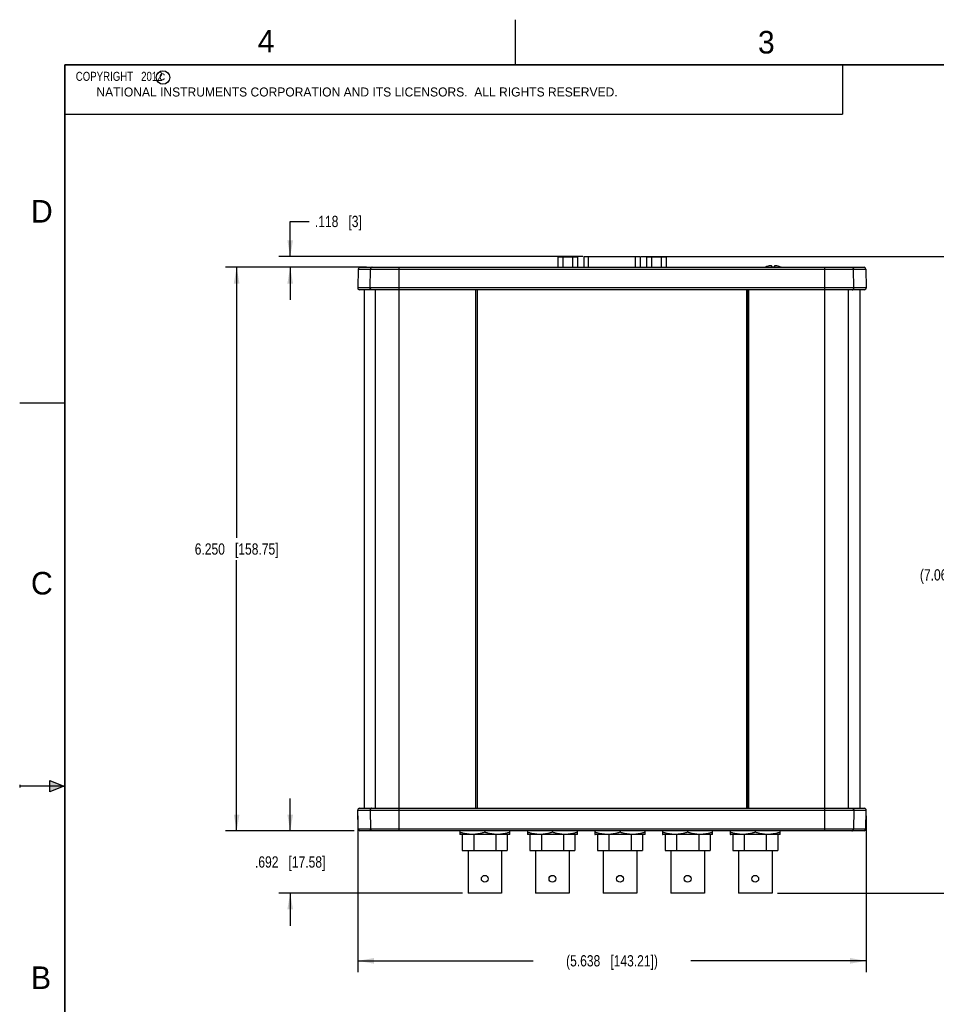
# Model space of a CAD drawing. Header units: inches. Extents: x 0 to 22, y 0 to 17.
# Tile 2 of 10: x 0 to 10.2, y 6.1 to 17. Entities that reach past the tile are written whole.
import ezdxf

# ---------------------------------------------------------------- set-up
doc = ezdxf.new("R2010")
doc.units = ezdxf.units.IN
doc.header["$LTSCALE"] = 1.21
doc.header["$MEASUREMENT"] = 0
doc.layers.get('0').update_dxf_attribs({"linetype": 'CONTINUOUS'})
doc.layers.add('DETAIL', color=7, linetype='CONTINUOUS')
doc.layers.add('DIMENSIONS', color=7, linetype='CONTINUOUS')
doc.styles.get("Standard").update_dxf_attribs({"font": 'txt', "width": 0.8})
doc.styles.add('TEXTSTYLE_2', font='txt')
doc.dimstyles.new('DIMSTYLE_2', dxfattribs={"dimtxt": 0.125, "dimasz": 0.18, "dimexe": 0.18, "dimexo": 0.0625, "dimgap": 0.09, "dimtad": 0, "dimtih": 1, "dimtoh": 1, "dimdec": 3, "dimzin": 4, "dimdsep": 46, "dimtxsty": 'STANDARD', "dimblk": '_FILLED', "dimblk1": '_FILLED', "dimblk2": '_FILLED', "dimcen": 0.09, "dimadec": 0, "dimazin": 0, "dimtp": 0.01, "dimtm": 0.01, "dimtfac": 1, "dimtdec": 3, "dimtofl": 0, "dimtmove": 0, "dimatfit": 3, "dimldrblk": '_FILLED', "dimfxl": 1, "dimtolj": 1, "dimtzin": 4, "dimarcsym": 0})

# ---------------------------------------------------------------- blocks, each defined once
blk = doc.blocks.new('_FILLED')
at = {"color": 0, "linetype": 'BYBLOCK'}
blk.add_solid([(0, 0), (-1, 0.174), (-1, -0.174)], dxfattribs=at)
blk = doc.blocks.new('*D8')
at = {"layer": 'DIMENSIONS', "color": 2, "linetype": 'CONTINUOUS'}
for p, q in [((6.893, 14.372), (10.618, 14.372)), ((10.493, 14.372), (10.493, 10.967)), ((10.493, 7.312), (10.493, 10.717)), ((8.406, 7.312), (10.618, 7.312))]:
    blk.add_line(p, q, dxfattribs=at)
at = {"layer": 'DIMENSIONS', "color": 2, "linetype": 'CONTINUOUS', "xscale": 0.18, "yscale": 0.18, "zscale": 0.18}
for p, rotation in [((10.493, 14.372), 90), ((10.493, 7.312), 270)]:
    blk.add_blockref('_FILLED', p, dxfattribs=dict(at, rotation=rotation))
at = {"layer": 'DIMENSIONS', "color": 2, "linetype": 'CONTINUOUS', "insert": (10.493, 10.905), "char_height": 0.125, "width": 1.625, "attachment_point": 2, "line_spacing_factor": 0.9}
blk.add_mtext('(7.060{\\Ftxt.shx;\\W1.000000;\\H0.125000; }[179.32])', dxfattribs=at)
blk = doc.blocks.new('*D9')
at = {"layer": 'DIMENSIONS', "color": 2, "linetype": 'CONTINUOUS'}
for p, q in [((3.711, 14.254), (2.281, 14.254)), ((2.406, 14.254), (2.406, 11.254)), ((2.406, 8.004), (2.406, 11.004)), ((3.711, 8.004), (2.281, 8.004))]:
    blk.add_line(p, q, dxfattribs=at)
at = {"layer": 'DIMENSIONS', "color": 2, "linetype": 'CONTINUOUS', "xscale": 0.18, "yscale": 0.18, "zscale": 0.18}
for p, rotation in [((2.406, 14.254), 90), ((2.406, 8.004), 270)]:
    blk.add_blockref('_FILLED', p, dxfattribs=dict(at, rotation=rotation))
at = {"layer": 'DIMENSIONS', "color": 2, "linetype": 'CONTINUOUS', "insert": (2.406, 11.192), "char_height": 0.125, "width": 1.425, "attachment_point": 2, "line_spacing_factor": 0.9}
blk.add_mtext('6.250{\\Ftxt.shx;\\W1.000000;\\H0.125000; }[158.75]', dxfattribs=at)
blk = doc.blocks.new('*D10')
at = {"layer": 'DIMENSIONS', "color": 2, "linetype": 'CONTINUOUS'}
for p, q in [((3, 8.004), (3, 8.364)), ((3.711, 8.004), (2.875, 8.004)), ((4.91, 7.312), (2.875, 7.312)), ((3, 7.312), (3, 6.952))]:
    blk.add_line(p, q, dxfattribs=at)
at = {"layer": 'DIMENSIONS', "color": 2, "linetype": 'CONTINUOUS', "xscale": 0.18, "yscale": 0.18, "zscale": 0.18}
for p, rotation in [((3, 8.004), 270), ((3, 7.312), 90)]:
    blk.add_blockref('_FILLED', p, dxfattribs=dict(at, rotation=rotation))
at = {"layer": 'DIMENSIONS', "color": 2, "linetype": 'CONTINUOUS', "insert": (3, 7.721), "char_height": 0.125, "width": 1.225, "attachment_point": 2, "line_spacing_factor": 0.9}
blk.add_mtext('.692{\\Ftxt.shx;\\W1.000000;\\H0.125000; }[17.58]', dxfattribs=at)
blk = doc.blocks.new('*D11')
at = {"layer": 'DIMENSIONS', "color": 2, "linetype": 'CONTINUOUS'}
for p, q in [((3, 14.372), (3, 14.762)), ((3, 14.762), (3.212, 14.762)), ((6.244, 14.372), (2.875, 14.372)), ((3.846, 14.254), (2.875, 14.254)), ((3, 14.254), (3, 13.894))]:
    blk.add_line(p, q, dxfattribs=at)
at = {"layer": 'DIMENSIONS', "color": 2, "linetype": 'CONTINUOUS', "xscale": 0.18, "yscale": 0.18, "zscale": 0.18}
for p, rotation in [((3, 14.372), 270), ((3, 14.254), 90)]:
    blk.add_blockref('_FILLED', p, dxfattribs=dict(at, rotation=rotation))
at = {"layer": 'DIMENSIONS', "color": 2, "linetype": 'CONTINUOUS', "insert": (3.274, 14.825), "char_height": 0.125, "width": 0.825, "attachment_point": 1, "line_spacing_factor": 0.9}
blk.add_mtext('.118{\\Ftxt.shx;\\W1.000000;\\H0.125000; }[3]', dxfattribs=at)
blk = doc.blocks.new('*D24')
at = {"layer": 'DIMENSIONS', "color": 2, "linetype": 'CONTINUOUS'}
for p, q in [((3.75, 8.171), (3.75, 6.437)), ((9.388, 8.171), (9.388, 6.437)), ((3.75, 6.562), (5.694, 6.562)), ((9.388, 6.562), (7.444, 6.562))]:
    blk.add_line(p, q, dxfattribs=at)
at = {"layer": 'DIMENSIONS', "color": 2, "linetype": 'CONTINUOUS', "xscale": 0.18, "yscale": 0.18, "zscale": 0.18, "rotation": 180}
blk.add_blockref('_FILLED', (3.75, 6.562), dxfattribs=at)
at = {"layer": 'DIMENSIONS', "color": 2, "linetype": 'CONTINUOUS', "xscale": 0.18, "yscale": 0.18, "zscale": 0.18}
blk.add_blockref('_FILLED', (9.388, 6.562), dxfattribs=at)
at = {"layer": 'DIMENSIONS', "color": 2, "linetype": 'CONTINUOUS', "insert": (6.569, 6.625), "char_height": 0.125, "width": 1.625, "attachment_point": 2, "line_spacing_factor": 0.9}
blk.add_mtext('(5.638{\\Ftxt.shx;\\W1.000000;\\H0.125000; }[143.21])', dxfattribs=at)

msp = doc.modelspace()

# ---------------------------------------------------------------- hatches: boundary and pattern name
at = {"linetype": 'CONTINUOUS'}
msp.add_hatch(color=2, dxfattribs=at).paths.add_polyline_path([(0.3337, 8.5625), (0.49, 8.5), (0.3337, 8.4375)])

# ---------------------------------------------------------------- linework, layer by layer
at = {"color": 2, "linetype": 'CONTINUOUS'}
for p, q in [((5.5, 16.5), (5.5, 17)), ((0.4999, 16.5), (9.1249, 16.5)), ((0.4999, 16.5), (0.4999, 15.9531)), ((9.1249, 16.5), (9.1249, 15.9531)), ((0.4999, 15.9531), (9.1249, 15.9531)), ((0, 12.75), (0.5, 12.75)), ((0.3337, 8.4375), (0.3337, 8.5625)), ((0.3337, 8.5625), (0.49, 8.5)), ((0, 8.515), (0, 8.485)), ((0.49, 8.5), (0, 8.5)), ((0.49, 8.5), (0.3337, 8.4375))]:
    msp.add_line(p, q, dxfattribs=at)
at = {"color": 7, "linetype": 'CONTINUOUS'}
for p, q in [((5.9689, 14.3668), (5.9689, 14.2543)), ((6.1848, 14.3668), (5.9689, 14.3668)), ((6.0229, 14.3668), (6.0229, 14.2543)), ((6.1308, 14.3668), (6.1308, 14.2543)), ((6.1848, 14.3668), (6.1848, 14.2543)), ((6.2569, 14.3723), (6.2569, 14.2543)), ((6.2569, 14.3723), (6.8808, 14.3723)), ((6.3069, 14.2543), (6.3069, 14.3723)), ((6.8308, 14.2543), (6.8308, 14.3723)), ((6.8808, 14.3723), (6.8808, 14.2543)), ((6.9529, 14.3668), (6.9529, 14.2543)), ((7.1688, 14.3668), (6.9529, 14.3668)), ((7.0069, 14.3668), (7.0069, 14.2543)), ((7.1148, 14.3668), (7.1148, 14.2543)), ((7.1688, 14.3668), (7.1688, 14.2543)), ((3.7535, 14.2346), (3.7498, 14.0246)), ((3.7535, 14.2346), (9.3842, 14.2346)), ((3.7735, 14.2543), (9.3642, 14.2543)), ((3.8874, 14.0246), (3.8906, 14.2346)), ((4.2089, 8.0043), (4.2089, 14.2543)), ((8.2726, 14.2566), (8.2723, 14.2571)), ((8.3413, 14.2571), (8.3413, 14.2675)), ((8.3414, 14.2566), (8.3413, 14.2571)), ((8.3693, 14.2675), (8.3693, 14.2571)), ((8.3693, 14.2571), (8.3693, 14.2566)), ((8.4383, 14.2571), (8.4381, 14.2566)), ((8.9288, 8.0043), (8.9288, 14.2543)), ((9.2503, 14.0246), (9.2471, 14.2346)), ((9.3842, 14.2346), (9.3879, 14.0246)), ((9.3879, 14.0246), (3.7498, 14.0246)), ((9.3679, 14.0043), (3.7698, 14.0043)), ((3.8188, 14.0043), (3.8188, 8.2543)), ((3.9475, 8.2543), (3.9475, 14.0043)), ((5.0538, 14.0043), (5.0538, 8.2543)), ((5.0588, 8.2543), (5.0588, 14.0043)), ((5.0738, 14.0043), (5.0738, 8.2543)), ((8.0638, 8.2543), (8.0638, 14.0043)), ((8.0788, 8.2543), (8.0788, 14.0043)), ((8.0838, 14.0043), (8.0838, 8.2543)), ((9.1902, 8.2543), (9.1902, 14.0043)), ((9.3188, 14.0043), (9.3188, 8.2543)), ((3.7535, 8.0239), (3.7498, 8.2339)), ((3.7498, 8.2339), (9.3879, 8.2339)), ((3.7698, 8.2543), (9.3679, 8.2543)), ((3.8874, 8.2339), (3.8906, 8.0239)), ((9.2503, 8.2339), (9.2471, 8.0239)), ((9.3842, 8.0239), (9.3879, 8.2339)), ((9.3842, 8.0239), (3.7535, 8.0239)), ((9.3642, 8.0043), (3.7735, 8.0043)), ((4.8803, 8.0043), (4.8803, 7.9639)), ((5.1578, 8.0043), (5.1578, 7.9886)), ((5.4353, 7.9639), (5.4353, 8.0043)), ((5.6303, 8.0043), (5.6303, 7.9639)), ((5.9078, 8.0043), (5.9078, 7.9886)), ((6.1853, 7.9639), (6.1853, 8.0043)), ((6.3803, 8.0043), (6.3803, 7.9639)), ((6.6578, 8.0043), (6.6578, 7.9886)), ((6.9353, 7.9639), (6.9353, 8.0043)), ((7.1303, 8.0043), (7.1303, 7.9639)), ((7.4078, 8.0043), (7.4078, 7.9886)), ((7.6853, 7.9639), (7.6853, 8.0043)), ((7.8803, 8.0043), (7.8803, 7.9639)), ((8.1578, 8.0043), (8.1578, 7.9886)), ((8.4353, 7.9639), (8.4353, 8.0043)), ((4.8803, 7.9639), (4.8813, 7.9633)), ((5.4343, 7.9633), (4.8813, 7.9633)), ((4.9078, 7.9633), (4.9078, 7.7843)), ((5.0355, 7.9633), (5.0355, 7.7843)), ((5.2802, 7.9633), (5.2802, 7.7843)), ((5.4078, 7.9633), (5.4078, 7.7843)), ((5.4353, 7.9639), (5.4343, 7.9633)), ((5.6303, 7.9639), (5.6313, 7.9633)), ((6.1843, 7.9633), (5.6313, 7.9633)), ((5.6578, 7.9633), (5.6578, 7.7843)), ((5.7855, 7.9633), (5.7855, 7.7843)), ((6.0302, 7.9633), (6.0302, 7.7843)), ((6.1578, 7.9633), (6.1578, 7.7843)), ((6.1853, 7.9639), (6.1843, 7.9633)), ((6.3803, 7.9639), (6.3813, 7.9633)), ((6.9343, 7.9633), (6.3813, 7.9633)), ((6.4078, 7.9633), (6.4078, 7.7843)), ((6.5355, 7.9633), (6.5355, 7.7843)), ((6.7802, 7.9633), (6.7802, 7.7843)), ((6.9078, 7.9633), (6.9078, 7.7843)), ((6.9353, 7.9639), (6.9343, 7.9633)), ((7.1303, 7.9639), (7.1313, 7.9633)), ((7.6843, 7.9633), (7.1313, 7.9633)), ((7.1578, 7.9633), (7.1578, 7.7843)), ((7.2855, 7.9633), (7.2855, 7.7843)), ((7.5302, 7.9633), (7.5302, 7.7843)), ((7.6578, 7.9633), (7.6578, 7.7843)), ((7.6853, 7.9639), (7.6843, 7.9633)), ((7.8803, 7.9639), (7.8813, 7.9633)), ((8.4343, 7.9633), (7.8813, 7.9633)), ((7.9078, 7.9633), (7.9078, 7.7843)), ((8.0355, 7.9633), (8.0355, 7.7843)), ((8.2802, 7.9633), (8.2802, 7.7843)), ((8.4078, 7.9633), (8.4078, 7.7843)), ((8.4353, 7.9639), (8.4343, 7.9633)), ((4.9078, 7.7843), (5.4078, 7.7843)), ((4.9721, 7.7843), (4.9721, 7.3123)), ((5.3436, 7.7843), (5.3436, 7.3123)), ((5.6578, 7.7843), (6.1578, 7.7843)), ((5.7221, 7.7843), (5.7221, 7.3123)), ((6.0936, 7.7843), (6.0936, 7.3123)), ((6.4078, 7.7843), (6.9078, 7.7843)), ((6.4721, 7.7843), (6.4721, 7.3123)), ((6.8436, 7.7843), (6.8436, 7.3123)), ((7.1578, 7.7843), (7.6578, 7.7843)), ((7.2221, 7.7843), (7.2221, 7.3123)), ((7.5936, 7.7843), (7.5936, 7.3123)), ((7.9078, 7.7843), (8.4078, 7.7843)), ((7.9721, 7.7843), (7.9721, 7.3123)), ((8.3436, 7.7843), (8.3436, 7.3123)), ((5.3436, 7.3123), (4.9721, 7.3123)), ((6.0936, 7.3123), (5.7221, 7.3123)), ((6.8436, 7.3123), (6.4721, 7.3123)), ((7.5936, 7.3123), (7.2221, 7.3123)), ((8.3436, 7.3123), (7.9721, 7.3123))]:
    msp.add_line(p, q, dxfattribs=at)
at = {"color": 7, "linetype": 'CONTINUOUS', "const_width": 0.02}
for points in [[(0.5, 16.5), (0.5, 0.5)], [(21.5, 16.5), (0.5, 16.5)]]:
    msp.add_lwpolyline(points, dxfattribs=at)
at = {"color": 2, "linetype": 'CONTINUOUS'}
msp.add_circle((1.5893, 16.359), 0.0754, dxfattribs=at)
at = {"color": 7, "linetype": 'CONTINUOUS'}
for centre in [(5.1578, 7.4723), (5.9078, 7.4723), (6.6578, 7.4723), (7.4078, 7.4723), (8.1578, 7.4723)]:
    msp.add_circle(centre, 0.0375, dxfattribs=at)
for centre, radius, start, end in [((3.7735, 14.2343), 0.02, 90, 179), ((8.3553, 14.0874), 0.1889, 116.06932, 117.92523), ((8.3553, 14.0859), 0.1897, 115.536, 115.83705), ((8.3553, 14.0874), 0.1883, 106.97837, 115.74436), ((8.3357, 14.1322), 0.1399, 93.82188, 104.62123), ((8.3553, 14.0316), 0.2255, 86.45272, 93.54728), ((8.375, 14.1322), 0.1399, 75.37877, 86.17812), ((8.3553, 14.0874), 0.1883, 64.25564, 73.02163), ((8.3554, 14.0859), 0.1897, 64.16295, 64.464), ((8.3553, 14.0874), 0.1889, 62.07477, 63.93068), ((9.3642, 14.2343), 0.02, 1, 90), ((3.7698, 14.0243), 0.02, 179, 270), ((9.3679, 14.0243), 0.02, 270, 1), ((3.7698, 8.2343), 0.02, 90, 181), ((9.3679, 8.2343), 0.02, 359, 90), ((3.7735, 8.0243), 0.02, 181, 270), ((9.3642, 8.0243), 0.02, 270, 359)]:
    msp.add_arc(centre, radius, start, end, dxfattribs=at)
for points, knots in [([(3.908, 14.2543), (3.9075, 14.2543), (3.9063, 14.2542), (3.9046, 14.2539), (3.903, 14.2535), (3.9014, 14.2528), (3.8999, 14.252), (3.8984, 14.251), (3.897, 14.2499), (3.8958, 14.2486), (3.8946, 14.2471), (3.8936, 14.2456), (3.8927, 14.2439), (3.892, 14.2422), (3.8914, 14.2404), (3.891, 14.2385), (3.8907, 14.2366), (3.8906, 14.2353), (3.8906, 14.2346)], [0, 0, 0, 0, 0.0581997, 0.1165709, 0.1752793, 0.234473, 0.2942796, 0.3548, 0.4161052, 0.4782346, 0.5411957, 0.6049652, 0.6694906, 0.7346935, 0.8004726, 0.8667082, 0.9332651, 1, 1, 1, 1]), ([(8.3413, 14.2675), (8.3401, 14.2681), (8.3377, 14.2691), (8.3339, 14.2703), (8.3301, 14.2712), (8.3276, 14.2716), (8.3263, 14.2718)], [0, 0, 0, 0, 0.2565013, 0.507962, 0.7554221, 1, 1, 1, 1]), ([(8.3844, 14.2718), (8.3831, 14.2716), (8.3805, 14.2712), (8.3768, 14.2703), (8.373, 14.2691), (8.3706, 14.2681), (8.3693, 14.2675)], [0, 0, 0, 0, 0.244578, 0.4920382, 0.7434988, 1, 1, 1, 1]), ([(9.2297, 14.2543), (9.2302, 14.2543), (9.2314, 14.2542), (9.2331, 14.2539), (9.2347, 14.2535), (9.2363, 14.2528), (9.2378, 14.252), (9.2393, 14.251), (9.2407, 14.2499), (9.2419, 14.2486), (9.2431, 14.2471), (9.2441, 14.2456), (9.245, 14.2439), (9.2457, 14.2422), (9.2463, 14.2404), (9.2467, 14.2385), (9.247, 14.2366), (9.2471, 14.2353), (9.2471, 14.2346)], [0, 0, 0, 0, 0.0581997, 0.1165709, 0.1752793, 0.234473, 0.2942796, 0.3548, 0.4161052, 0.4782346, 0.5411957, 0.6049652, 0.6694906, 0.7346935, 0.8004726, 0.8667082, 0.9332651, 1, 1, 1, 1]), ([(3.9048, 14.0043), (3.9042, 14.0043), (3.9031, 14.0043), (3.9014, 14.0046), (3.8997, 14.0051), (3.8981, 14.0058), (3.8965, 14.0067), (3.895, 14.0077), (3.8936, 14.0089), (3.8924, 14.0102), (3.8912, 14.0117), (3.8902, 14.0133), (3.8893, 14.0151), (3.8886, 14.0169), (3.888, 14.0187), (3.8877, 14.0207), (3.8874, 14.0226), (3.8874, 14.024), (3.8874, 14.0246)], [0, 0, 0, 0, 0.0581133, 0.1164057, 0.1750494, 0.234198, 0.2939828, 0.354506, 0.4158377, 0.4780142, 0.5410377, 0.6048779, 0.669474, 0.7347382, 0.8005593, 0.8668078, 0.9333386, 1, 1, 1, 1]), ([(9.2329, 14.0043), (9.2334, 14.0043), (9.2346, 14.0043), (9.2363, 14.0046), (9.238, 14.0051), (9.2396, 14.0058), (9.2412, 14.0067), (9.2427, 14.0077), (9.2441, 14.0089), (9.2453, 14.0102), (9.2465, 14.0117), (9.2475, 14.0133), (9.2484, 14.0151), (9.2491, 14.0169), (9.2496, 14.0187), (9.25, 14.0207), (9.2503, 14.0226), (9.2503, 14.024), (9.2503, 14.0246)], [0, 0, 0, 0, 0.0581133, 0.1164057, 0.1750494, 0.234198, 0.2939828, 0.354506, 0.4158377, 0.4780142, 0.5410377, 0.6048779, 0.669474, 0.7347382, 0.8005593, 0.8668078, 0.9333386, 1, 1, 1, 1]), ([(3.9048, 8.2543), (3.9042, 8.2543), (3.9031, 8.2542), (3.9014, 8.2539), (3.8997, 8.2534), (3.8981, 8.2527), (3.8965, 8.2519), (3.895, 8.2509), (3.8936, 8.2497), (3.8924, 8.2483), (3.8912, 8.2468), (3.8902, 8.2452), (3.8893, 8.2435), (3.8886, 8.2417), (3.888, 8.2398), (3.8877, 8.2379), (3.8874, 8.2359), (3.8874, 8.2346), (3.8874, 8.2339)], [0, 0, 0, 0, 0.0581133, 0.1164057, 0.1750494, 0.234198, 0.2939828, 0.354506, 0.4158377, 0.4780142, 0.5410377, 0.6048779, 0.669474, 0.7347382, 0.8005593, 0.8668078, 0.9333386, 1, 1, 1, 1]), ([(9.2329, 8.2543), (9.2334, 8.2543), (9.2346, 8.2542), (9.2363, 8.2539), (9.238, 8.2534), (9.2396, 8.2527), (9.2412, 8.2519), (9.2427, 8.2509), (9.2441, 8.2497), (9.2453, 8.2483), (9.2465, 8.2468), (9.2475, 8.2452), (9.2484, 8.2435), (9.2491, 8.2417), (9.2496, 8.2398), (9.25, 8.2379), (9.2503, 8.2359), (9.2503, 8.2346), (9.2503, 8.2339)], [0, 0, 0, 0, 0.0581133, 0.1164057, 0.1750494, 0.234198, 0.2939828, 0.354506, 0.4158377, 0.4780142, 0.5410377, 0.6048779, 0.669474, 0.7347382, 0.8005593, 0.8668078, 0.9333386, 1, 1, 1, 1]), ([(3.908, 8.0043), (3.9075, 8.0043), (3.9063, 8.0043), (3.9046, 8.0046), (3.903, 8.0051), (3.9014, 8.0057), (3.8999, 8.0066), (3.8984, 8.0076), (3.897, 8.0087), (3.8958, 8.01), (3.8946, 8.0114), (3.8936, 8.013), (3.8927, 8.0146), (3.892, 8.0164), (3.8914, 8.0182), (3.891, 8.0201), (3.8907, 8.022), (3.8906, 8.0233), (3.8906, 8.0239)], [0, 0, 0, 0, 0.0581997, 0.1165709, 0.1752793, 0.234473, 0.2942796, 0.3548, 0.4161052, 0.4782346, 0.5411957, 0.6049652, 0.6694906, 0.7346935, 0.8004726, 0.8667082, 0.9332651, 1, 1, 1, 1]), ([(5.1578, 7.9886), (5.1522, 7.9868), (5.1409, 7.9832), (5.1238, 7.9783), (5.1066, 7.974), (5.0893, 7.9704), (5.0718, 7.9675), (5.0543, 7.9654), (5.0367, 7.9641), (5.0191, 7.9637), (5.0015, 7.9641), (4.9839, 7.9654), (4.9664, 7.9675), (4.9489, 7.9704), (4.9316, 7.974), (4.9144, 7.9783), (4.8973, 7.9832), (4.886, 7.9868), (4.8803, 7.9886)], [0, 0, 0, 0, 0.0629192, 0.1257019, 0.1883489, 0.250866, 0.3132662, 0.3755693, 0.4378029, 0.5, 0.5621971, 0.6244307, 0.6867338, 0.749134, 0.8116511, 0.8742981, 0.9370808, 1, 1, 1, 1]), ([(5.4353, 7.9886), (5.4297, 7.9868), (5.4184, 7.9832), (5.4013, 7.9783), (5.3841, 7.974), (5.3668, 7.9704), (5.3493, 7.9675), (5.3318, 7.9654), (5.3142, 7.9641), (5.2966, 7.9637), (5.279, 7.9641), (5.2614, 7.9654), (5.2439, 7.9675), (5.2264, 7.9704), (5.2091, 7.974), (5.1919, 7.9783), (5.1748, 7.9832), (5.1635, 7.9868), (5.1578, 7.9886)], [0, 0, 0, 0, 0.0629192, 0.1257019, 0.1883489, 0.250866, 0.3132662, 0.3755693, 0.4378029, 0.5, 0.5621971, 0.6244307, 0.6867338, 0.749134, 0.8116511, 0.8742981, 0.9370808, 1, 1, 1, 1]), ([(5.9078, 7.9886), (5.9022, 7.9868), (5.8909, 7.9832), (5.8738, 7.9783), (5.8566, 7.974), (5.8393, 7.9704), (5.8218, 7.9675), (5.8043, 7.9654), (5.7867, 7.9641), (5.7691, 7.9637), (5.7515, 7.9641), (5.7339, 7.9654), (5.7164, 7.9675), (5.6989, 7.9704), (5.6816, 7.974), (5.6644, 7.9783), (5.6473, 7.9832), (5.636, 7.9868), (5.6303, 7.9886)], [0, 0, 0, 0, 0.0629192, 0.1257019, 0.1883489, 0.250866, 0.3132662, 0.3755693, 0.4378029, 0.5, 0.5621971, 0.6244307, 0.6867338, 0.749134, 0.8116511, 0.8742981, 0.9370808, 1, 1, 1, 1]), ([(6.1853, 7.9886), (6.1797, 7.9868), (6.1684, 7.9832), (6.1513, 7.9783), (6.1341, 7.974), (6.1168, 7.9704), (6.0993, 7.9675), (6.0818, 7.9654), (6.0642, 7.9641), (6.0466, 7.9637), (6.029, 7.9641), (6.0114, 7.9654), (5.9939, 7.9675), (5.9764, 7.9704), (5.9591, 7.974), (5.9419, 7.9783), (5.9248, 7.9832), (5.9135, 7.9868), (5.9078, 7.9886)], [0, 0, 0, 0, 0.0629192, 0.1257019, 0.1883489, 0.250866, 0.3132662, 0.3755693, 0.4378029, 0.5, 0.5621971, 0.6244307, 0.6867338, 0.749134, 0.8116511, 0.8742981, 0.9370808, 1, 1, 1, 1]), ([(6.6578, 7.9886), (6.6522, 7.9868), (6.6409, 7.9832), (6.6238, 7.9783), (6.6066, 7.974), (6.5893, 7.9704), (6.5718, 7.9675), (6.5543, 7.9654), (6.5367, 7.9641), (6.5191, 7.9637), (6.5015, 7.9641), (6.4839, 7.9654), (6.4664, 7.9675), (6.4489, 7.9704), (6.4316, 7.974), (6.4144, 7.9783), (6.3973, 7.9832), (6.386, 7.9868), (6.3803, 7.9886)], [0, 0, 0, 0, 0.0629192, 0.1257019, 0.1883489, 0.250866, 0.3132662, 0.3755693, 0.4378029, 0.5, 0.5621971, 0.6244307, 0.6867338, 0.749134, 0.8116511, 0.8742981, 0.9370808, 1, 1, 1, 1]), ([(6.9353, 7.9886), (6.9297, 7.9868), (6.9184, 7.9832), (6.9013, 7.9783), (6.8841, 7.974), (6.8668, 7.9704), (6.8493, 7.9675), (6.8318, 7.9654), (6.8142, 7.9641), (6.7966, 7.9637), (6.779, 7.9641), (6.7614, 7.9654), (6.7439, 7.9675), (6.7264, 7.9704), (6.7091, 7.974), (6.6919, 7.9783), (6.6748, 7.9832), (6.6635, 7.9868), (6.6578, 7.9886)], [0, 0, 0, 0, 0.0629192, 0.1257019, 0.1883489, 0.250866, 0.3132662, 0.3755693, 0.4378029, 0.5, 0.5621971, 0.6244307, 0.6867338, 0.749134, 0.8116511, 0.8742981, 0.9370808, 1, 1, 1, 1]), ([(7.4078, 7.9886), (7.4022, 7.9868), (7.3909, 7.9832), (7.3738, 7.9783), (7.3566, 7.974), (7.3393, 7.9704), (7.3218, 7.9675), (7.3043, 7.9654), (7.2867, 7.9641), (7.2691, 7.9637), (7.2515, 7.9641), (7.2339, 7.9654), (7.2164, 7.9675), (7.1989, 7.9704), (7.1816, 7.974), (7.1644, 7.9783), (7.1473, 7.9832), (7.136, 7.9868), (7.1303, 7.9886)], [0, 0, 0, 0, 0.0629192, 0.1257019, 0.1883489, 0.250866, 0.3132662, 0.3755693, 0.4378029, 0.5, 0.5621971, 0.6244307, 0.6867338, 0.749134, 0.8116511, 0.8742981, 0.9370808, 1, 1, 1, 1]), ([(7.6853, 7.9886), (7.6797, 7.9868), (7.6684, 7.9832), (7.6513, 7.9783), (7.6341, 7.974), (7.6168, 7.9704), (7.5993, 7.9675), (7.5818, 7.9654), (7.5642, 7.9641), (7.5466, 7.9637), (7.529, 7.9641), (7.5114, 7.9654), (7.4939, 7.9675), (7.4764, 7.9704), (7.4591, 7.974), (7.4419, 7.9783), (7.4248, 7.9832), (7.4135, 7.9868), (7.4078, 7.9886)], [0, 0, 0, 0, 0.0629192, 0.1257019, 0.1883489, 0.250866, 0.3132662, 0.3755693, 0.4378029, 0.5, 0.5621971, 0.6244307, 0.6867338, 0.749134, 0.8116511, 0.8742981, 0.9370808, 1, 1, 1, 1]), ([(8.1578, 7.9886), (8.1522, 7.9868), (8.1409, 7.9832), (8.1238, 7.9783), (8.1066, 7.974), (8.0893, 7.9704), (8.0718, 7.9675), (8.0543, 7.9654), (8.0367, 7.9641), (8.0191, 7.9637), (8.0015, 7.9641), (7.9839, 7.9654), (7.9664, 7.9675), (7.9489, 7.9704), (7.9316, 7.974), (7.9144, 7.9783), (7.8973, 7.9832), (7.886, 7.9868), (7.8803, 7.9886)], [0, 0, 0, 0, 0.0629192, 0.1257019, 0.1883489, 0.250866, 0.3132662, 0.3755693, 0.4378029, 0.5, 0.5621971, 0.6244307, 0.6867338, 0.749134, 0.8116511, 0.8742981, 0.9370808, 1, 1, 1, 1]), ([(8.4353, 7.9886), (8.4297, 7.9868), (8.4184, 7.9832), (8.4013, 7.9783), (8.3841, 7.974), (8.3668, 7.9704), (8.3493, 7.9675), (8.3318, 7.9654), (8.3142, 7.9641), (8.2966, 7.9637), (8.279, 7.9641), (8.2614, 7.9654), (8.2439, 7.9675), (8.2264, 7.9704), (8.2091, 7.974), (8.1919, 7.9783), (8.1748, 7.9832), (8.1635, 7.9868), (8.1578, 7.9886)], [0, 0, 0, 0, 0.0629192, 0.1257019, 0.1883489, 0.250866, 0.3132662, 0.3755693, 0.4378029, 0.5, 0.5621971, 0.6244307, 0.6867338, 0.749134, 0.8116511, 0.8742981, 0.9370808, 1, 1, 1, 1]), ([(9.2297, 8.0043), (9.2302, 8.0043), (9.2314, 8.0043), (9.2331, 8.0046), (9.2347, 8.0051), (9.2363, 8.0057), (9.2378, 8.0066), (9.2393, 8.0076), (9.2407, 8.0087), (9.2419, 8.01), (9.2431, 8.0114), (9.2441, 8.013), (9.245, 8.0146), (9.2457, 8.0164), (9.2463, 8.0182), (9.2467, 8.0201), (9.247, 8.022), (9.2471, 8.0233), (9.2471, 8.0239)], [0, 0, 0, 0, 0.0581997, 0.1165709, 0.1752793, 0.234473, 0.2942796, 0.3548, 0.4161052, 0.4782346, 0.5411957, 0.6049652, 0.6694906, 0.7346935, 0.8004726, 0.8667082, 0.9332651, 1, 1, 1, 1])]:
    msp.add_open_spline(points, degree=3, knots=knots, dxfattribs=at)

# ---------------------------------------------------------------- texts
at = {"color": 2, "linetype": 'CONTINUOUS', "attachment_point": 1, "line_spacing_factor": 0.9, "style": 'TEXTSTYLE_2'}
for s, insert, char_height, width in [('4', (2.64, 16.8869), 0.25, 0.25), ('3', (8.1875, 16.875), 0.25, 0.25), ('c', (1.5463, 16.428), 0.1, 0.1), ('NATIONAL INSTRUMENTS CORPORATION AND ITS LICENSORS.  ALL RIGHTS RESERVED.', (0.851, 16.2482), 0.1, 7.3), ('D', (0.125, 15), 0.25, 0.25), ('C', (0.125, 10.875), 0.25, 0.25), ('B', (0.125, 6.5), 0.25, 0.25)]:
    msp.add_mtext(s, dxfattribs=dict(at, insert=insert, char_height=char_height, width=width))
at = {"layer": 'DETAIL', "color": 2, "linetype": 'CONTINUOUS', "insert": (0.5624, 16.4219), "char_height": 0.1, "width": 1.44, "attachment_point": 1, "line_spacing_factor": 0.9}
msp.add_mtext('  COPYRIGHT   2012', dxfattribs=at)

# ---------------------------------------------------------------- dimensions: what is measured, and where the dimension line sits
at = {"layer": 'DIMENSIONS', "color": 2, "linetype": 'CONTINUOUS'}
for base, p1, p2, angle, picture, middle in [((2.9998, 14.3723), (3.8455, 14.2543), (6.2444, 14.3723), 90, '*D11', (3.6868, 14.7622)), ((2.406, 8.0043), (3.711, 14.2543), (3.711, 8.0043), 270, '*D9', (2.256, 11.1293)), ((2.9998, 7.3123), (3.711, 8.0043), (4.9096, 7.3123), 270, '*D10', (2.8748, 7.6583))]:
    dim = msp.add_linear_dim(base=base, p1=p1, p2=p2, angle=angle, dimstyle='DIMSTYLE_2', dxfattribs=at)
    dim.commit()
    dim.dimension.update_dxf_attribs({"geometry": picture, "text_midpoint": middle, "dimtype": 160})
dim = msp.add_linear_dim(base=(10.4927, 14.3723), p1=(8.4061, 7.3123), p2=(6.8933, 14.3723), angle=90, text='(<>)', dimstyle='DIMSTYLE_2', dxfattribs=at)
dim.commit()
dim.dimension.update_dxf_attribs({"geometry": '*D8', "text_midpoint": (10.3927, 10.8423), "dimtype": 160})
dim = msp.add_linear_dim(base=(9.3879, 6.5623), p1=(3.7498, 8.1714), p2=(9.3879, 8.1714), text='(<>)', dimstyle='DIMSTYLE_2', dxfattribs=at)
dim.commit()
dim.dimension.update_dxf_attribs({"geometry": '*D24', "text_midpoint": (6.4688, 6.5623), "dimtype": 160})

doc.saveas('drawing.dxf')
